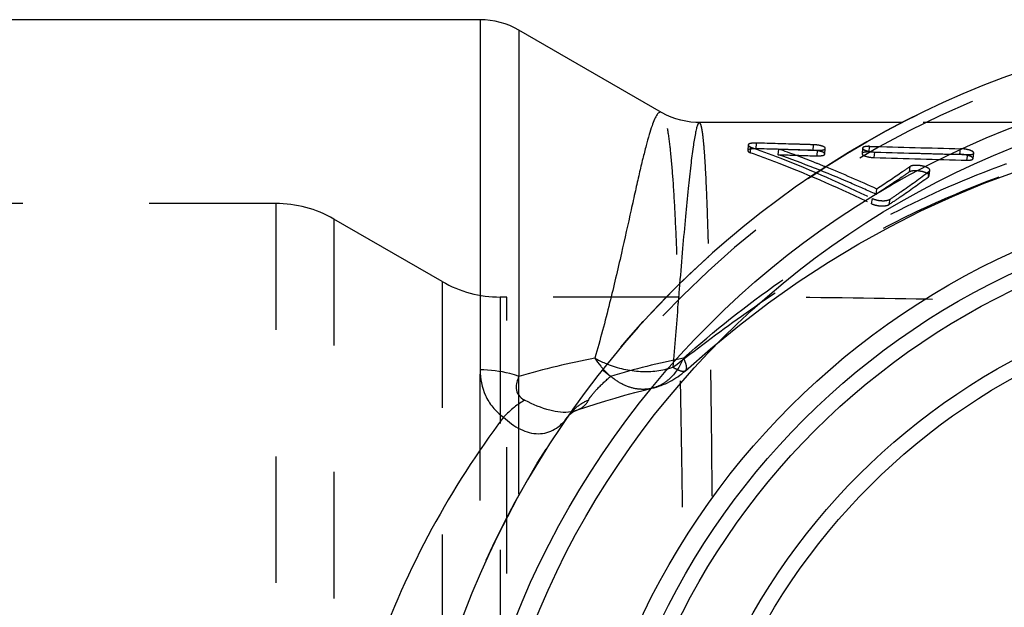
# Model space of a CAD drawing. Header units: millimetres. Extents: x 410 to 590, y 440 to 560.
# Tile 3 of 6: x 470 to 521, y 509 to 540. Entities that reach past the tile are written whole.
import ezdxf

# ---------------------------------------------------------------- set-up
doc = ezdxf.new("R2010")
doc.units = ezdxf.units.MM
doc.header["$LTSCALE"] = 65.185185
doc.linetypes.add('HIDDEN', pattern=[0.2, 0.1, -0.1])
doc.layers.add('KOERPER', color=7, linetype='CONTINUOUS')
doc.layers.add('KONST.EL_MIT_GEO', color=7, linetype='CONTINUOUS')

msp = doc.modelspace()

# ---------------------------------------------------------------- linework, layer by layer
at = {"layer": 'KOERPER', "color": 7, "linetype": 'Continuous'}
for p, q in [((493.928, 539.737), (436.814, 539.737)), ((503.274, 534.961), (495.928, 539.202)), ((515.713, 534.437), (505.252, 534.437))]:
    msp.add_line(p, q, dxfattribs=at)
at = {"layer": 'KOERPER', "color": 8, "linetype": 'HIDDEN'}
for p, q in [((536.31, 534.437), (515.713, 534.437)), ((495.303, 525.438), (494.965, 525.438)), ((495.3, 459.038), (495.3, 525.438))]:
    msp.add_line(p, q, dxfattribs=at)
at = {"layer": 'KOERPER', "color": 7, "linetype": 'Continuous'}
msp.add_arc((537.5, 492.238), 47.5, 99.5099, 80.4901, dxfattribs=at)
at = {"layer": 'KOERPER', "color": 8, "linetype": 'HIDDEN'}
msp.add_open_spline([(530.26, 524.638), (527.457, 524.898), (521.753, 525.232), (513.085, 525.41), (504.241, 525.44), (498.293, 525.438), (495.303, 525.438)], degree=3, knots=[0, 0, 0, 0, 0.241406, 0.489834, 0.74351, 1, 1, 1, 1], dxfattribs=at)
at = {"layer": 'KONST.EL_MIT_GEO', "color": 7, "linetype": 'Continuous'}
for p, q in [((493.928, 539.737), (493.928, 521.681)), ((495.928, 539.202), (495.928, 521.348)), ((505.226, 534.437), (505.225, 534.437))]:
    msp.add_line(p, q, dxfattribs=at)
at = {"layer": 'KONST.EL_MIT_GEO', "color": 8, "linetype": 'HIDDEN'}
for p, q in [((508.156, 533.087), (508.175, 533.377)), ((507.743, 533.278), (507.725, 532.988)), ((507.864, 532.88), (507.883, 533.169)), ((509.295, 532.778), (509.317, 533.066)), ((511.09, 533), (511.113, 533.29)), ((511.292, 532.715), (511.317, 533.003)), ((511.693, 532.813), (511.718, 533.102)), ((513.639, 533.118), (513.611, 532.83)), ((513.976, 532.919), (514.004, 533.208)), ((514.242, 532.626), (514.273, 532.913)), ((518.648, 532.799), (518.684, 533.087)), ((519.332, 532.576), (519.371, 532.862)), ((519.019, 532.494), (519.057, 532.78)), ((516.053, 531.886), (516.09, 532.168)), ((517.032, 531.64), (517.073, 531.92)), ((517.065, 531.689), (517.106, 531.969)), ((514.336, 530.732), (514.375, 531.006)), ((514.103, 530.249), (514.143, 530.519)), ((515.012, 530.212), (515.054, 530.482)), ((483.392, 530.263), (420.32, 530.263)), ((483.392, 530.263), (483.392, 454.212)), ((486.392, 529.459), (486.392, 455.016)), ((491.965, 526.241), (486.392, 529.459)), ((491.965, 526.241), (491.965, 458.234)), ((494.965, 525.438), (494.965, 459.038)), ((493.928, 462.794), (493.928, 521.681)), ((500.647, 521.348), (500.226, 521.681)), ((495.928, 463.127), (495.928, 521.348)), ((504.506, 521.638), (504.505, 521.638)), ((498.428, 519.249), (498.425, 519.245))]:
    msp.add_line(p, q, dxfattribs=at)
at = {"layer": 'KONST.EL_MIT_GEO', "color": 7, "linetype": 'Continuous'}
msp.add_lwpolyline([(505.225, 534.437), (505.052, 534.441), (504.789, 534.462), (504.528, 534.5), (504.271, 534.556), (504.019, 534.628), (503.775, 534.717), (503.54, 534.82), (503.316, 534.937), (503.277, 534.959)], dxfattribs=at)
at = {"layer": 'KONST.EL_MIT_GEO', "color": 8, "linetype": 'HIDDEN'}
for points in [[(504.505, 521.638), (505.805, 522.769), (507.289, 523.982), (508.798, 525.133), (510.328, 526.217), (511.878, 527.233), (513.451, 528.183), (515.042, 529.065), (516.649, 529.879), (518.273, 530.626), (519.912, 531.305), (521.563, 531.917), (523.226, 532.462), (524.901, 532.941), (526.583, 533.353), (528.274, 533.699), (529.971, 533.978), (531.672, 534.192), (533.374, 534.339), (535.076, 534.42), (536.213, 534.437)], [(498.893, 519.599), (498.944, 519.617), (499.425, 519.778), (499.91, 519.934), (500.399, 520.085), (500.893, 520.231), (501.392, 520.373), (501.894, 520.509), (502.402, 520.64), (502.782, 520.734)], [(498.428, 519.249), (498.433, 519.257), (498.48, 519.315), (498.537, 519.376), (498.606, 519.437), (498.684, 519.495), (498.761, 519.54), (498.829, 519.574), (498.891, 519.599)]]:
    msp.add_lwpolyline(points, dxfattribs=at)
msp.add_circle((537.5, 492.238), 47.5, dxfattribs=at)
at = {"layer": 'KONST.EL_MIT_GEO', "color": 7, "linetype": 'Continuous'}
for radius in [44.936, 43.954, 39, 38.025, 37.221, 34.004, 33.2]:
    msp.add_circle((537.5, 492.238), radius, dxfattribs=at)
for centre, radius, start, end in [((493.928, 535.737), 4, 60, 90), ((508.953, 475.935), 47.244, 101.1209, 106.0029), ((502.404, 526.819), 5.202, 240.4767, 247.0393), ((503.703, 524.782), 4.596, 212.8031, 219.2527), ((503.458, 524.584), 4.281, 219.2715, 221.7838), ((502.457, 526.938), 5.332, 247.0099, 248.1931)]:
    msp.add_arc(centre, radius, start, end, dxfattribs=at)
at = {"layer": 'KONST.EL_MIT_GEO', "color": 8, "linetype": 'HIDDEN'}
for centre, radius, start, end in [((537.5, 492.238), 46.964, 218.3056, 141.6944), ((551.638, 1901.098), 1368.697, 268.423206, 268.618865), ((551.719, 1895.93), 1363.244, 268.414688, 268.611467), ((554.257, 1887.128), 1354.805, 268.308779, 268.511204), ((554.171, 1892.13), 1360.09, 268.317694, 268.51899), ((485.77, 468.504), 68.737, 65.40806, 67.79995), ((483.392, 524.263), 6, 60, 90), ((494.965, 531.438), 6, 240, 270), ((513.327, 478.802), 44.396, 101.5943, 106.5966), ((501.841, 524.62), 3.999, 283.621, 311.7804), ((498.353, 521.289), 1.776, 278.9338, 279.2813)]:
    msp.add_arc(centre, radius, start, end, dxfattribs=at)
at = {"layer": 'KONST.EL_MIT_GEO', "color": 7, "linetype": 'Continuous'}
for points, knots in [([(503.276, 534.959), (503.26, 534.968), (503.222, 534.98), (503.16, 534.962), (503.102, 534.915), (503.013, 534.803), (502.903, 534.585), (502.771, 534.238), (502.627, 533.781), (502.471, 533.214), (502.302, 532.54), (502.119, 531.761), (501.92, 530.881), (501.617, 529.516), (501.19, 527.586), (500.592, 525.032), (500.117, 523.233), (499.84, 522.292)], [0, 0, 0, 0, 0.00422, 0.008551, 0.013979, 0.02104, 0.040861, 0.068796, 0.104984, 0.14939, 0.201897, 0.26234, 0.330514, 0.40618, 0.578879, 0.777883, 1, 1, 1, 1]), ([(505.225, 534.437), (505.205, 534.437), (505.159, 534.384), (505.119, 534.277), (505.067, 534.098), (504.989, 533.73), (504.89, 533.1), (504.771, 532.153), (504.641, 530.957), (504.503, 529.528), (504.357, 527.886), (504.26, 526.723), (504.209, 526.109)], [0, 0, 0, 0, 0.007124, 0.021045, 0.042766, 0.072431, 0.155456, 0.269336, 0.412751, 0.583946, 0.780669, 1, 1, 1, 1]), ([(495.928, 521.348), (495.774, 521.404), (495.125, 521.601), (494.442, 521.681), (493.928, 521.681)], [0, 0, 0, 0, 0.241336, 1, 1, 1, 1]), ([(493.928, 521.681), (493.928, 521.234), (494.058, 520.531), (494.565, 519.73), (494.931, 519.394), (495.135, 519.245)], [0, 0, 0, 0, 0.476562, 0.73097, 1, 1, 1, 1]), ([(495.928, 521.348), (495.883, 521.252), (495.806, 521.052), (495.764, 520.717), (495.89, 520.357), (496.105, 520.194), (496.228, 520.129)], [0, 0, 0, 0, 0.226436, 0.455335, 0.704018, 1, 1, 1, 1]), ([(496.228, 520.129), (496.04, 520.021), (495.657, 519.745), (495.312, 519.425), (495.135, 519.245)], [0, 0, 0, 0, 0.461118, 1, 1, 1, 1]), ([(496.228, 520.129), (496.636, 519.913), (497.407, 519.588), (498.261, 519.477), (498.629, 519.535)], [0, 0, 0, 0, 0.553501, 1, 1, 1, 1]), ([(495.135, 519.245), (493.77, 517.424), (491.242, 513.492), (488.326, 506.957), (486.436, 499.783), (485.779, 492.238), (486.436, 484.692), (488.326, 477.518), (491.242, 470.983), (493.77, 467.051), (495.135, 465.23)], [0, 0, 0, 0, 0.117792, 0.24095, 0.36897, 0.5, 0.63103, 0.75905, 0.882208, 1, 1, 1, 1]), ([(495.135, 519.245), (495.396, 518.998), (495.942, 518.584), (496.762, 518.352), (497.371, 518.431), (497.924, 518.665), (498.253, 518.997), (498.425, 519.245)], [0, 0, 0, 0, 0.283675, 0.531736, 0.64733, 0.761746, 1, 1, 1, 1])]:
    msp.add_open_spline(points, degree=3, knots=knots, dxfattribs=at)
at = {"layer": 'KONST.EL_MIT_GEO', "color": 8, "linetype": 'HIDDEN'}
for points, knots in [([(503.277, 449.516), (503.317, 449.54), (503.391, 449.642), (503.471, 449.848), (503.55, 450.149), (503.66, 450.737), (503.776, 451.712), (503.893, 453.162), (503.997, 454.974), (504.089, 457.134), (504.169, 459.622), (504.239, 462.418), (504.298, 465.495), (504.368, 470.076), (504.43, 476.271), (504.472, 484.1), (504.486, 492.238), (504.472, 500.376), (504.43, 508.205), (504.368, 514.4), (504.298, 518.98), (504.239, 522.057), (504.169, 524.853), (504.089, 527.342), (503.997, 529.501), (503.893, 531.314), (503.776, 532.763), (503.66, 533.738), (503.55, 534.326), (503.471, 534.627), (503.391, 534.833), (503.317, 534.935), (503.277, 534.959)], [0, 0, 0, 0, 0.001629, 0.004187, 0.007795, 0.012487, 0.025157, 0.042174, 0.063425, 0.088741, 0.117906, 0.150661, 0.186711, 0.225723, 0.311154, 0.403749, 0.500001, 0.596254, 0.688849, 0.77428, 0.813291, 0.849341, 0.882096, 0.911261, 0.936576, 0.957827, 0.974844, 0.987514, 0.992206, 0.995813, 0.998371, 1, 1, 1, 1]), ([(504.405, 522.292), (505.992, 523.687), (509.314, 526.335), (514.753, 529.684), (520.606, 532.302), (526.773, 534.1), (533.14, 535.016), (539.578, 535.011), (545.95, 534.072), (552.118, 532.209), (557.945, 529.455), (563.299, 525.866), (568.057, 521.517), (572.112, 516.505), (575.368, 510.94), (577.749, 504.949), (579.201, 498.667), (579.688, 492.238), (579.201, 485.809), (577.749, 479.527), (575.368, 473.535), (572.112, 467.97), (568.058, 462.958), (563.299, 458.61), (557.945, 455.02), (552.119, 452.267), (545.951, 450.403), (539.578, 449.464), (533.141, 449.459), (526.773, 450.375), (520.606, 452.173), (514.753, 454.791), (509.314, 458.14), (505.992, 460.788), (504.405, 462.183)], [0, 0, 0, 0, 0.030904, 0.061992, 0.093168, 0.124393, 0.15565, 0.186929, 0.218219, 0.249518, 0.280821, 0.312128, 0.343437, 0.374748, 0.40606, 0.437373, 0.468686, 0.499999, 0.531312, 0.562626, 0.593938, 0.62525, 0.656561, 0.68787, 0.719177, 0.75048, 0.781779, 0.813069, 0.844348, 0.875606, 0.906832, 0.938008, 0.969096, 1, 1, 1, 1]), ([(503.858, 521.817), (505.028, 522.715), (507.382, 524.494), (511.056, 526.966), (514.905, 529.161), (520.262, 531.644), (527.353, 533.821), (533.264, 534.43), (536.213, 534.437)], [0, 0, 0, 0, 0.125024, 0.250059, 0.375101, 0.500157, 0.750049, 1, 1, 1, 1]), ([(505.225, 450.038), (505.25, 450.038), (505.302, 450.117), (505.339, 450.262), (505.388, 450.516), (505.431, 450.86), (505.474, 451.306), (505.532, 452.092), (505.596, 453.315), (505.662, 455.06), (505.72, 457.165), (505.771, 459.611), (505.816, 462.375), (505.855, 465.431), (505.888, 468.75), (505.915, 472.3), (505.946, 477.393), (505.969, 484.06), (505.979, 492.237), (505.969, 500.414), (505.946, 507.081), (505.915, 512.174), (505.888, 515.724), (505.855, 519.043), (505.816, 522.099), (505.771, 524.863), (505.72, 527.309), (505.662, 529.414), (505.596, 531.16), (505.532, 532.383), (505.474, 533.169), (505.431, 533.615), (505.388, 533.959), (505.339, 534.213), (505.302, 534.358), (505.25, 534.437), (505.225, 534.437)], [0, 0, 0, 0, 0.000866, 0.002722, 0.005705, 0.009838, 0.015126, 0.021564, 0.037852, 0.05858, 0.083575, 0.112614, 0.145431, 0.181716, 0.221122, 0.26327, 0.307749, 0.401939, 0.499994, 0.598049, 0.692239, 0.736719, 0.778867, 0.818274, 0.85456, 0.887377, 0.916418, 0.941414, 0.962144, 0.978432, 0.984871, 0.99016, 0.994294, 0.997277, 0.999134, 1, 1, 1, 1]), ([(508.175, 533.377), (508.071, 533.38), (507.933, 533.373), (507.787, 533.335), (507.744, 533.295), (507.743, 533.278)], [0, 0, 0, 0, 0.67555, 0.88393, 1, 1, 1, 1]), ([(511.113, 533.29), (510.869, 533.297), (509.89, 533.326), (508.91, 533.355), (508.175, 533.377)], [0, 0, 0, 0, 0.248968, 1, 1, 1, 1]), ([(507.725, 532.988), (507.724, 532.966), (507.774, 532.914), (507.828, 532.893), (507.864, 532.88)], [0, 0, 0, 0, 0.362304, 1, 1, 1, 1]), ([(508.156, 533.087), (508.056, 533.09), (507.919, 533.082), (507.774, 533.047), (507.726, 533.007), (507.725, 532.988)], [0, 0, 0, 0, 0.654951, 0.874322, 1, 1, 1, 1]), ([(507.743, 533.278), (507.742, 533.256), (507.791, 533.203), (507.846, 533.182), (507.883, 533.169)], [0, 0, 0, 0, 0.352146, 1, 1, 1, 1]), ([(507.864, 532.88), (508.354, 532.709), (510.472, 531.924), (512.537, 531.005), (514.103, 530.249)], [0, 0, 0, 0, 0.229976, 1, 1, 1, 1]), ([(507.883, 533.169), (508.385, 532.993), (510.509, 532.202), (512.582, 531.276), (514.143, 530.519)], [0, 0, 0, 0, 0.234402, 1, 1, 1, 1]), ([(511.09, 533), (510.847, 533.007), (509.869, 533.036), (508.891, 533.065), (508.156, 533.087)], [0, 0, 0, 0, 0.248259, 1, 1, 1, 1]), ([(511.742, 532.145), (511.536, 532.229), (510.734, 532.55), (509.924, 532.853), (509.317, 533.066)], [0, 0, 0, 0, 0.256336, 1, 1, 1, 1]), ([(511.693, 532.813), (511.695, 532.841), (511.621, 532.904), (511.425, 532.967), (511.229, 532.996), (511.09, 533)], [0, 0, 0, 0, 0.125324, 0.363035, 1, 1, 1, 1]), ([(511.718, 533.102), (511.72, 533.127), (511.655, 533.188), (511.457, 533.256), (511.258, 533.286), (511.113, 533.29)], [0, 0, 0, 0, 0.116517, 0.336605, 1, 1, 1, 1]), ([(511.292, 532.715), (511.386, 532.712), (511.514, 532.719), (511.65, 532.756), (511.691, 532.795), (511.693, 532.813)], [0, 0, 0, 0, 0.657946, 0.872884, 1, 1, 1, 1]), ([(511.317, 533.003), (511.413, 533), (511.542, 533.006), (511.678, 533.046), (511.717, 533.084), (511.718, 533.102)], [0, 0, 0, 0, 0.672048, 0.879162, 1, 1, 1, 1]), ([(513.611, 532.83), (513.609, 532.802), (513.684, 532.737), (513.888, 532.665), (514.095, 532.63), (514.242, 532.626)], [0, 0, 0, 0, 0.120839, 0.357172, 1, 1, 1, 1]), ([(513.976, 532.919), (513.89, 532.922), (513.775, 532.916), (513.65, 532.882), (513.613, 532.846), (513.611, 532.83)], [0, 0, 0, 0, 0.65769, 0.871514, 1, 1, 1, 1]), ([(513.639, 533.118), (513.637, 533.092), (513.707, 533.028), (513.912, 532.953), (514.121, 532.918), (514.273, 532.913)], [0, 0, 0, 0, 0.116013, 0.339285, 1, 1, 1, 1]), ([(514.004, 533.208), (513.916, 533.211), (513.799, 533.206), (513.674, 533.169), (513.641, 533.134), (513.639, 533.118)], [0, 0, 0, 0, 0.675956, 0.879172, 1, 1, 1, 1]), ([(519.371, 532.862), (519.375, 532.891), (519.324, 532.938), (519.251, 532.975), (519.122, 533.025), (518.932, 533.067), (518.769, 533.085), (518.684, 533.087)], [0, 0, 0, 0, 0.117274, 0.218066, 0.345524, 0.660168, 1, 1, 1, 1]), ([(519.057, 532.78), (519.133, 532.778), (519.231, 532.777), (519.366, 532.826), (519.371, 532.862)], [0, 0, 0, 0, 0.676238, 1, 1, 1, 1]), ([(509.295, 532.778), (509.462, 532.773), (510.128, 532.751), (510.794, 532.731), (511.292, 532.715)], [0, 0, 0, 0, 0.251151, 1, 1, 1, 1]), ([(514.336, 530.732), (513.897, 530.932), (512.24, 531.668), (510.553, 532.338), (509.295, 532.778)], [0, 0, 0, 0, 0.265565, 1, 1, 1, 1]), ([(519.332, 532.576), (519.336, 532.606), (519.279, 532.655), (519.202, 532.693), (518.994, 532.768), (518.804, 532.795), (518.648, 532.799)], [0, 0, 0, 0, 0.124435, 0.234123, 0.370518, 1, 1, 1, 1]), ([(519.019, 532.494), (519.092, 532.492), (519.19, 532.492), (519.327, 532.538), (519.332, 532.576)], [0, 0, 0, 0, 0.662103, 1, 1, 1, 1]), ([(516.053, 531.886), (515.924, 531.797), (515.357, 531.404), (514.782, 531.023), (514.336, 530.732)], [0, 0, 0, 0, 0.227361, 1, 1, 1, 1]), ([(516.09, 532.168), (515.959, 532.076), (515.393, 531.681), (514.819, 531.297), (514.375, 531.006)], [0, 0, 0, 0, 0.231917, 1, 1, 1, 1]), ([(515.054, 530.482), (515.239, 530.608), (515.919, 531.076), (516.591, 531.557), (517.073, 531.92)], [0, 0, 0, 0, 0.269989, 1, 1, 1, 1]), ([(517.065, 531.689), (517.073, 531.744), (516.959, 531.824), (516.819, 531.878), (516.651, 531.921), (516.474, 531.944), (516.303, 531.949), (516.161, 531.932), (516.081, 531.906), (516.053, 531.886)], [0, 0, 0, 0, 0.151133, 0.283744, 0.442055, 0.611283, 0.774001, 0.907625, 1, 1, 1, 1]), ([(517.106, 531.969), (517.114, 532.025), (516.998, 532.105), (516.856, 532.16), (516.688, 532.203), (516.511, 532.227), (516.341, 532.231), (516.2, 532.215), (516.119, 532.188), (516.09, 532.168)], [0, 0, 0, 0, 0.152137, 0.285936, 0.445488, 0.614249, 0.773482, 0.905529, 1, 1, 1, 1]), ([(517.073, 531.92), (517.077, 531.923), (517.092, 531.936), (517.103, 531.955), (517.106, 531.969)], [0, 0, 0, 0, 0.286226, 1, 1, 1, 1]), ([(515.012, 530.212), (515.2, 530.34), (515.881, 530.805), (516.553, 531.283), (517.032, 531.64)], [0, 0, 0, 0, 0.275933, 1, 1, 1, 1]), ([(517.032, 531.64), (517.036, 531.643), (517.052, 531.656), (517.063, 531.675), (517.065, 531.689)], [0, 0, 0, 0, 0.290731, 1, 1, 1, 1]), ([(514.143, 530.519), (514.218, 530.483), (514.383, 530.432), (514.634, 530.398), (514.863, 530.41), (515.004, 530.447), (515.054, 530.482)], [0, 0, 0, 0, 0.265009, 0.548269, 0.804681, 1, 1, 1, 1]), ([(514.103, 530.249), (514.171, 530.216), (514.334, 530.164), (514.587, 530.128), (514.822, 530.14), (514.964, 530.179), (515.012, 530.212)], [0, 0, 0, 0, 0.244437, 0.543149, 0.81334, 1, 1, 1, 1]), ([(504.209, 526.109), (504.181, 525.767), (504.065, 524.337), (503.952, 522.906), (503.858, 521.817)], [0, 0, 0, 0, 0.238981, 1, 1, 1, 1]), ([(504.405, 522.292), (504.252, 521.913), (503.927, 521.386), (503.303, 520.913), (502.957, 520.776), (502.782, 520.734)], [0, 0, 0, 0, 0.527383, 0.767992, 1, 1, 1, 1]), ([(504.405, 522.292), (504.442, 522.216), (504.5, 522.075), (504.561, 521.865), (504.564, 521.69), (504.505, 521.638)], [0, 0, 0, 0, 0.370826, 0.657793, 1, 1, 1, 1]), ([(502.782, 520.734), (502.575, 520.683), (502.128, 520.652), (501.459, 520.821), (500.817, 521.187), (500.442, 521.535), (500.266, 521.731)], [0, 0, 0, 0, 0.226095, 0.463733, 0.720787, 1, 1, 1, 1]), ([(500.476, 521.987), (501.023, 521.768), (502.162, 521.513), (503.33, 521.642), (503.858, 521.817)], [0, 0, 0, 0, 0.514379, 1, 1, 1, 1]), ([(504.505, 521.638), (504.446, 521.585), (504.27, 521.607), (504.067, 521.698), (503.932, 521.774), (503.858, 521.817)], [0, 0, 0, 0, 0.34241, 0.627882, 1, 1, 1, 1]), ([(499.518, 520.129), (499.566, 520.226), (499.719, 520.433), (500.091, 520.845), (500.421, 521.15), (500.647, 521.348)], [0, 0, 0, 0, 0.194087, 0.458409, 1, 1, 1, 1]), ([(499.518, 520.129), (499.299, 520.034), (498.888, 519.79), (498.56, 519.44), (498.428, 519.249)], [0, 0, 0, 0, 0.507618, 1, 1, 1, 1]), ([(498.893, 519.599), (499.03, 519.646), (499.283, 519.781), (499.458, 520.009), (499.518, 520.129)], [0, 0, 0, 0, 0.517299, 1, 1, 1, 1]), ([(498.64, 519.537), (498.662, 519.54), (498.747, 519.556), (498.831, 519.578), (498.891, 519.599)], [0, 0, 0, 0, 0.258726, 1, 1, 1, 1])]:
    msp.add_open_spline(points, degree=3, knots=knots, dxfattribs=at)
msp.add_open_spline([(509.317, 533.066), (509.984, 533.045), (510.65, 533.024), (511.317, 533.003)], degree=3, dxfattribs=at)

doc.saveas('drawing.dxf')
